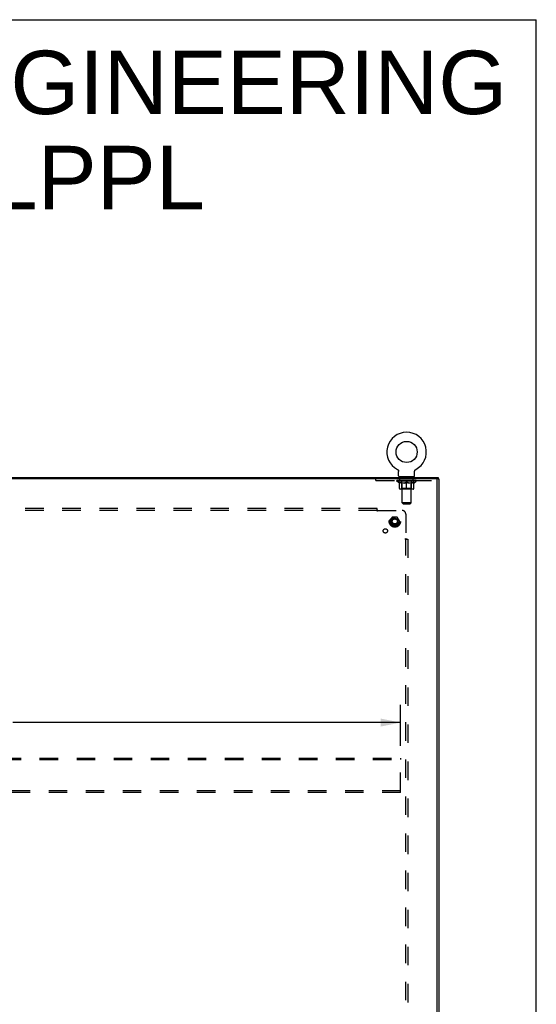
# Model space of a CAD drawing. Header units: inches. Extents: x 0 to 220, y 0 to 142.
# Tile 21 of 21: x 186 to 220, y 78 to 142. Entities that reach past the tile are written whole.
import ezdxf

# ---------------------------------------------------------------- set-up
doc = ezdxf.new("R2010")
doc.units = ezdxf.units.IN
doc.header["$LTSCALE"] = 12.090517
doc.header["$MEASUREMENT"] = 0
doc.linetypes.add('HIDDEN', pattern=[0.2, 0.1, -0.1])
doc.layers.get('0').update_dxf_attribs({"linetype": 'CONTINUOUS'})
for name, color, linetype in [('02___PRT_ALL_AXES', 7, 'CONTINUOUS'), ('DEFAULT_2', 8, 'HIDDEN'), ('DIMENSIONS', 7, 'CONTINUOUS')]:
    doc.layers.add(name, color=color, linetype=linetype)
doc.styles.get("Standard").update_dxf_attribs({"font": 'arial.ttf'})
doc.dimstyles.new('DIMSTYLE_1', dxfattribs={"dimtxt": 0.969828, "dimasz": 1.293103, "dimexe": 0.09, "dimexo": 0.07, "dimgap": 0.0375, "dimtad": 0, "dimtih": 1, "dimtoh": 1, "dimzin": 4, "dimdsep": 46, "dimtxsty": 'Standard', "dimblk": '_FILLED', "dimblk1": '_FILLED', "dimblk2": '_FILLED', "dimcen": 0.09, "dimazin": 1, "dimtfac": 1, "dimtofl": 0, "dimtmove": 0, "dimatfit": 3, "dimldrblk": '_FILLED', "dimfxl": 1, "dimtolj": 1, "dimtzin": 4, "dimarcsym": 0})

# ---------------------------------------------------------------- blocks, each defined once
blk = doc.blocks.new('_FILLED')
at = {"color": 0, "linetype": 'ByBlock'}
blk.add_solid([(0, 0), (-1, 0.2), (-1, -0.2)], dxfattribs=at)
blk = doc.blocks.new('*D5')
at = {"layer": 'DIMENSIONS', "color": 2, "linetype": 'Continuous'}
for p, q in [((155.964, 94.865), (155.964, 97.542)), ((210.964, 94.865), (210.964, 97.542)), ((155.964, 96.378), (181.284, 96.378)), ((210.964, 96.378), (185.643, 96.378))]:
    blk.add_line(p, q, dxfattribs=at)
at = {"layer": 'DIMENSIONS', "color": 2, "linetype": 'Continuous', "xscale": 1.2931034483, "yscale": 1.2931034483, "zscale": 1.2931034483, "rotation": 180}
blk.add_blockref('_FILLED', (155.964, 96.378), dxfattribs=at)
at = {"layer": 'DIMENSIONS', "color": 2, "linetype": 'Continuous', "xscale": 1.2931034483, "yscale": 1.2931034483, "zscale": 1.2931034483}
blk.add_blockref('_FILLED', (210.964, 96.378), dxfattribs=at)
at = {"layer": 'DIMENSIONS', "color": 2, "linetype": 'Continuous', "insert": (183.464, 96.863), "char_height": 0.9698, "width": 3.38899, "attachment_point": 2, "line_spacing_factor": 0.9}
blk.add_mtext('55.00', dxfattribs=at)

msp = doc.modelspace()

# ---------------------------------------------------------------- linework, layer by layer
at = {"color": 7, "linetype": 'Continuous'}
for p, q in [((0, 142.241), (219.828, 142.241)), ((219.828, 0), (219.828, 142.241)), ((210.76, 112.896), (210.76, 112.895)), ((210.76, 112.896), (210.765, 112.893)), ((210.761, 112.895), (210.763, 112.894)), ((210.765, 112.893), (210.769, 112.89)), ((210.769, 112.89), (210.773, 112.887)), ((210.773, 112.888), (210.778, 112.884)), ((210.778, 112.885), (210.782, 112.881)), ((210.782, 112.881), (210.786, 112.878)), ((210.786, 112.878), (210.79, 112.875)), ((210.79, 112.875), (210.794, 112.871)), ((210.794, 112.871), (210.797, 112.867)), ((210.797, 112.867), (210.801, 112.863)), ((210.801, 112.863), (210.804, 112.859)), ((210.804, 112.859), (210.808, 112.855)), ((210.807, 112.855), (210.811, 112.851)), ((210.811, 112.851), (210.814, 112.847)), ((210.813, 112.847), (210.816, 112.842)), ((210.816, 112.842), (210.819, 112.838)), ((210.819, 112.838), (210.821, 112.833)), ((210.821, 112.833), (210.824, 112.828)), ((210.824, 112.829), (210.826, 112.824)), ((210.826, 112.824), (210.828, 112.819)), ((210.828, 112.819), (210.829, 112.814)), ((210.829, 112.814), (210.831, 112.809)), ((210.831, 112.809), (210.832, 112.804)), ((210.832, 112.804), (210.834, 112.799)), ((210.834, 112.799), (210.835, 112.794)), ((210.837, 112.476), (210.837, 112.768)), ((211.883, 112.778), (211.884, 112.783)), ((211.883, 112.773), (211.883, 112.778)), ((211.883, 112.773), (211.883, 112.778)), ((211.883, 112.768), (211.883, 112.773)), ((211.883, 112.476), (211.883, 112.768)), ((211.884, 112.788), (211.885, 112.794)), ((211.884, 112.783), (211.884, 112.788)), ((211.885, 112.794), (211.886, 112.799)), ((211.886, 112.799), (211.887, 112.804)), ((211.887, 112.804), (211.889, 112.809)), ((211.889, 112.809), (211.89, 112.814)), ((211.89, 112.814), (211.892, 112.819)), ((211.892, 112.819), (211.894, 112.824)), ((211.894, 112.824), (211.896, 112.829)), ((211.896, 112.828), (211.898, 112.833)), ((211.898, 112.833), (211.901, 112.838)), ((211.901, 112.838), (211.903, 112.842)), ((211.903, 112.842), (211.906, 112.847)), ((211.906, 112.847), (211.909, 112.851)), ((211.909, 112.851), (211.912, 112.855)), ((211.912, 112.855), (211.915, 112.859)), ((211.915, 112.859), (211.919, 112.863)), ((211.919, 112.863), (211.922, 112.867)), ((211.922, 112.867), (211.926, 112.871)), ((211.926, 112.871), (211.93, 112.875)), ((211.93, 112.875), (211.934, 112.878)), ((211.934, 112.878), (211.938, 112.881)), ((211.938, 112.881), (211.942, 112.885)), ((211.942, 112.884), (211.946, 112.888)), ((211.946, 112.887), (211.951, 112.89)), ((211.95, 112.89), (211.955, 112.893)), ((211.951, 112.89), (211.952, 112.891)), ((211.955, 112.893), (211.96, 112.896)), ((211.956, 112.894), (211.958, 112.895)), ((153.516, 112.377), (213.412, 112.377)), ((210.86, 112.407), (210.86, 112.377)), ((211.86, 112.407), (210.86, 112.407)), ((211.86, 112.407), (211.86, 112.377)), ((213.36, 112.226), (213.36, 112.273)), ((213.412, 112.377), (213.412, 112.273)), ((213.412, 112.273), (213.464, 112.273))]:
    msp.add_line(p, q, dxfattribs=at)
at = {"color": 3, "linetype": 'Continuous'}
for p, q in [((213.412, 112.273), (153.516, 112.273)), ((213.36, 40.541), (213.36, 112.213)), ((213.464, 112.273), (213.464, 40.481))]:
    msp.add_line(p, q, dxfattribs=at)
at = {"color": 7, "linetype": 'Continuous'}
for points in [[(210.835, 112.794), (210.835, 112.788), (210.836, 112.783), (210.836, 112.778)], [(210.835, 112.788), (210.836, 112.783), (210.836, 112.778), (210.837, 112.773), (210.837, 112.768)]]:
    msp.add_lwpolyline(points, dxfattribs=at)
msp.add_circle((211.36, 114.035), 0.688, dxfattribs=at)
for centre, radius, start, end in [((211.36, 114.035), 1.288, 297.70046, 242.29955), ((210.906, 112.476), 0.069, 180, 270), ((211.814, 112.476), 0.069, 270, 360)]:
    msp.add_arc(centre, radius, start, end, dxfattribs=at)
at = {"color": 3, "linetype": 'Continuous'}
msp.add_arc((213.3, 112.213), 0.06, 0, 90, dxfattribs=at)
at = {"layer": '02___PRT_ALL_AXES', "color": 8, "linetype": 'HIDDEN'}
for p, q in [((210.922, 112.169), (210.922, 112.273)), ((211.797, 112.273), (210.922, 112.273)), ((211.797, 112.169), (210.922, 112.169)), ((211.797, 112.169), (211.797, 112.273))]:
    msp.add_line(p, q, dxfattribs=at)
for centre, radius in [((210.589, 109.502), 0.372), ((210.589, 109.502), 0.356), ((210.589, 109.502), 0.25), ((210.589, 109.502), 0.183), ((209.97, 108.883), 0.141)]:
    msp.add_circle(centre, radius, dxfattribs=at)
at = {"layer": 'DEFAULT_2', "color": 8, "linetype": 'HIDDEN'}
for p, q in [((210.768, 112.891), (210.769, 112.89)), ((211.959, 112.895), (211.96, 112.896)), ((209.36, 112.169), (209.36, 112.273)), ((209.36, 112.169), (213.36, 112.169)), ((210.727, 112.12), (210.727, 112.167)), ((211.993, 112.12), (210.727, 112.12)), ((210.886, 112.009), (210.727, 112.12)), ((210.736, 112.16), (210.736, 112.167)), ((210.745, 112.157), (210.745, 112.16)), ((210.745, 112.157), (211.975, 112.157)), ((210.754, 112.157), (210.754, 112.16)), ((210.755, 112.157), (210.755, 112.16)), ((210.765, 112.16), (210.765, 112.167)), ((210.781, 112.157), (210.781, 112.16)), ((210.783, 112.157), (210.783, 112.16)), ((210.811, 112.16), (210.811, 112.167)), ((210.826, 112.157), (210.826, 112.16)), ((210.829, 112.157), (210.829, 112.16)), ((211.033, 112.16), (210.832, 112.16)), ((210.875, 112.16), (210.875, 112.167)), ((210.876, 112.157), (210.876, 112.16)), ((210.877, 112.157), (210.877, 112.16)), ((210.88, 112.157), (210.88, 112.16)), ((210.886, 112.009), (210.896, 112.009)), ((210.887, 112.157), (210.887, 112.16)), ((210.887, 112.157), (210.887, 112.16)), ((210.89, 112.157), (210.89, 112.16)), ((210.894, 112.157), (210.894, 112.161)), ((210.896, 111.646), (210.896, 112.052)), ((210.898, 112.157), (210.898, 112.16)), ((210.912, 112.157), (210.912, 112.16)), ((210.93, 112.157), (210.93, 112.16)), ((210.931, 112.157), (210.931, 112.163)), ((210.951, 112.157), (210.951, 112.16)), ((210.951, 112.157), (210.951, 112.16)), ((210.953, 112.16), (210.953, 112.167)), ((210.962, 112.157), (210.962, 112.16)), ((210.967, 112.157), (210.967, 112.16)), ((210.976, 112.157), (210.976, 112.16)), ((210.987, 112.157), (210.987, 112.164)), ((211.003, 112.157), (211.003, 112.16)), ((211.006, 112.157), (211.006, 112.16)), ((211.033, 112.157), (211.033, 112.16)), ((211.1, 112.16), (211.038, 112.16)), ((211.219, 112.009), (211.039, 112.009)), ((211.043, 112.16), (211.043, 112.167)), ((211.047, 112.407), (211.047, 112.377)), ((211.047, 111.648), (211.047, 112.117)), ((211.05, 112.157), (211.05, 112.16)), ((211.055, 112.157), (211.055, 112.16)), ((211.06, 110.726), (211.06, 112.372)), ((211.061, 112.157), (211.061, 112.165)), ((211.065, 112.157), (211.065, 112.16)), ((211.076, 112.157), (211.076, 112.16)), ((211.1, 112.157), (211.1, 112.16)), ((211.175, 112.16), (211.116, 112.16)), ((211.136, 112.157), (211.136, 112.16)), ((211.143, 112.16), (211.143, 112.167)), ((211.147, 112.157), (211.147, 112.16)), ((211.149, 112.157), (211.149, 112.166)), ((211.152, 112.157), (211.152, 112.16)), ((211.159, 112.157), (211.159, 112.16)), ((211.175, 112.157), (211.175, 112.16)), ((211.255, 112.16), (211.201, 112.16)), ((211.214, 112.157), (211.214, 112.16)), ((211.245, 112.16), (211.36, 112.167)), ((211.25, 112.16), (211.25, 112.167)), ((211.25, 112.16), (211.25, 112.167)), ((211.25, 112.167), (211.25, 112.167)), ((211.25, 112.157), (211.25, 112.16)), ((211.254, 112.157), (211.254, 112.16)), ((211.255, 112.157), (211.255, 112.16)), ((211.256, 112.157), (211.256, 112.16)), ((211.339, 112.16), (211.291, 112.16)), ((211.296, 112.157), (211.296, 112.16)), ((211.339, 112.157), (211.339, 112.16)), ((211.357, 112.16), (211.357, 112.16)), ((211.357, 112.157), (211.357, 112.16)), ((211.357, 112.157), (211.357, 112.16)), ((211.36, 112.16), (211.36, 112.167)), ((211.36, 111.608), (211.36, 112.052)), ((211.362, 112.157), (211.362, 112.16)), ((211.362, 112.157), (211.362, 112.16)), ((211.362, 112.16), (211.362, 112.16)), ((211.364, 112.16), (211.429, 112.16)), ((211.381, 112.157), (211.381, 112.16)), ((211.397, 112.16), (211.397, 112.165)), ((211.397, 112.165), (211.474, 112.16)), ((211.418, 112.16), (211.418, 112.163)), ((211.423, 112.157), (211.423, 112.16)), ((211.464, 112.157), (211.464, 112.16)), ((211.464, 112.157), (211.464, 112.16)), ((211.464, 112.16), (211.519, 112.16)), ((211.465, 112.157), (211.465, 112.16)), ((211.469, 112.16), (211.469, 112.167)), ((211.469, 112.167), (211.47, 112.167)), ((211.469, 112.157), (211.469, 112.16)), ((211.47, 112.16), (211.47, 112.167)), ((211.681, 112.009), (211.501, 112.009)), ((211.506, 112.157), (211.506, 112.16)), ((211.545, 112.157), (211.545, 112.16)), ((211.545, 112.16), (211.604, 112.16)), ((211.56, 112.157), (211.56, 112.16)), ((211.568, 112.157), (211.568, 112.16)), ((211.57, 112.157), (211.57, 112.166)), ((211.573, 112.157), (211.573, 112.16)), ((211.576, 112.16), (211.576, 112.167)), ((211.584, 112.157), (211.584, 112.16)), ((211.62, 112.157), (211.62, 112.16)), ((211.62, 112.16), (211.682, 112.16)), ((211.644, 112.157), (211.644, 112.16)), ((211.655, 112.157), (211.655, 112.16)), ((211.659, 112.157), (211.659, 112.165)), ((211.66, 110.726), (211.66, 112.372)), ((211.665, 112.157), (211.665, 112.16)), ((211.67, 112.157), (211.67, 112.16)), ((211.672, 112.407), (211.672, 112.377)), ((211.673, 111.648), (211.673, 112.117)), ((211.676, 112.16), (211.676, 112.167)), ((211.687, 112.157), (211.687, 112.16)), ((211.687, 112.16), (211.888, 112.16)), ((211.714, 112.157), (211.714, 112.16)), ((211.717, 112.157), (211.717, 112.16)), ((211.732, 112.157), (211.732, 112.164)), ((211.744, 112.157), (211.744, 112.16)), ((211.753, 112.157), (211.753, 112.16)), ((211.757, 112.157), (211.757, 112.16)), ((211.767, 112.16), (211.767, 112.167)), ((211.768, 112.157), (211.768, 112.16)), ((211.768, 112.157), (211.768, 112.16)), ((211.789, 112.157), (211.789, 112.163)), ((211.789, 112.157), (211.789, 112.16)), ((211.807, 112.157), (211.807, 112.16)), ((211.821, 112.157), (211.821, 112.16)), ((211.823, 111.646), (211.823, 112.052)), ((211.823, 112.009), (211.834, 112.009)), ((211.826, 112.157), (211.826, 112.161)), ((211.829, 112.157), (211.829, 112.16)), ((211.833, 112.157), (211.833, 112.16)), ((211.833, 112.157), (211.833, 112.16)), ((211.834, 112.009), (211.993, 112.12)), ((211.84, 112.157), (211.84, 112.16)), ((211.843, 112.157), (211.843, 112.16)), ((211.844, 112.157), (211.844, 112.16)), ((211.845, 112.16), (211.845, 112.167)), ((211.891, 112.157), (211.891, 112.16)), ((211.894, 112.157), (211.894, 112.16)), ((211.908, 112.16), (211.908, 112.167)), ((211.937, 112.157), (211.937, 112.16)), ((211.939, 112.157), (211.939, 112.16)), ((211.955, 112.16), (211.955, 112.167)), ((211.965, 112.157), (211.965, 112.16)), ((211.966, 112.157), (211.966, 112.16)), ((211.975, 112.157), (211.975, 112.16)), ((211.983, 112.16), (211.983, 112.167)), ((211.993, 112.12), (211.993, 112.167)), ((213.36, 112.213), (213.36, 112.226)), ((211.786, 111.608), (210.933, 111.608)), ((211.047, 111.648), (211.007, 111.608)), ((211.673, 111.648), (211.047, 111.648)), ((211.673, 111.648), (211.712, 111.608)), ((211.66, 110.726), (211.06, 110.726)), ((211.129, 110.657), (211.06, 110.726)), ((211.129, 110.657), (211.591, 110.657)), ((211.591, 110.657), (211.66, 110.726)), ((209.433, 110.346), (157.495, 110.346)), ((209.433, 110.221), (157.495, 110.221)), ((209.433, 110.18), (209.433, 110.346)), ((209.468, 110.221), (211.058, 110.221)), ((211.308, 109.971), (211.308, 108.381)), ((210.426, 109.774), (210.271, 109.507)), ((210.271, 109.497), (210.426, 109.229)), ((210.743, 109.779), (210.434, 109.779)), ((210.743, 109.224), (210.434, 109.224)), ((210.906, 109.507), (210.752, 109.774)), ((210.752, 109.229), (210.906, 109.497)), ((211.267, 108.346), (211.433, 108.346)), ((211.308, 44.408), (211.308, 108.346)), ((211.326, 108.363), (211.32, 108.369)), ((211.433, 108.346), (211.433, 44.408)), ((155.964, 94.064), (210.964, 94.064)), ((155.964, 93.96), (210.964, 93.96)), ((210.964, 94.064), (210.964, 93.96)), ((210.964, 91.918), (210.964, 93.96)), ((210.964, 91.918), (155.964, 91.918)), ((210.964, 91.814), (210.964, 91.918)), ((210.964, 91.814), (155.964, 91.814))]:
    msp.add_line(p, q, dxfattribs=at)
for points in [[(210.896, 112.052), (210.922, 112.042), (210.948, 112.033), (210.972, 112.025), (210.997, 112.019), (211.022, 112.013), (211.046, 112.009)], [(211.039, 112.009), (211.015, 112.013), (210.992, 112.019), (210.968, 112.025), (210.945, 112.033), (210.921, 112.042), (210.896, 112.051)], [(211.209, 112.009), (211.234, 112.013), (211.259, 112.019), (211.283, 112.026), (211.309, 112.033), (211.334, 112.042), (211.36, 112.052)], [(211.36, 112.051), (211.335, 112.041), (211.312, 112.033), (211.288, 112.025), (211.265, 112.019), (211.242, 112.013), (211.219, 112.009)], [(211.36, 112.052), (211.386, 112.042), (211.411, 112.033), (211.437, 112.025), (211.461, 112.019), (211.486, 112.013), (211.511, 112.009)], [(211.501, 112.009), (211.478, 112.013), (211.455, 112.019), (211.431, 112.025), (211.408, 112.033), (211.384, 112.041), (211.36, 112.051)], [(211.673, 112.009), (211.698, 112.013), (211.723, 112.019), (211.748, 112.025), (211.772, 112.033), (211.798, 112.042), (211.823, 112.052)], [(211.823, 112.051), (211.799, 112.041), (211.775, 112.033), (211.751, 112.025), (211.728, 112.019), (211.704, 112.013), (211.681, 112.009)], [(209.433, 110.259), (209.434, 110.257), (209.436, 110.255), (209.437, 110.253), (209.439, 110.251), (209.44, 110.249), (209.442, 110.247), (209.444, 110.245), (209.445, 110.244), (209.447, 110.242), (209.448, 110.241), (209.45, 110.239)], [(209.433, 110.18), (209.434, 110.18), (209.436, 110.181), (209.438, 110.182), (209.439, 110.183), (209.441, 110.184), (209.442, 110.185), (209.444, 110.187), (209.445, 110.188), (209.447, 110.19), (209.448, 110.191), (209.45, 110.193), (209.451, 110.195), (209.452, 110.197), (209.454, 110.199), (209.455, 110.201), (209.458, 110.206)], [(209.45, 110.239), (209.456, 110.233), (209.458, 110.231), (209.46, 110.229), (209.462, 110.227), (209.463, 110.225), (209.465, 110.224), (209.467, 110.222), (209.468, 110.221)], [(209.458, 110.206), (209.459, 110.208), (209.461, 110.211), (209.462, 110.213), (209.464, 110.215), (209.465, 110.217), (209.466, 110.219), (209.468, 110.221)], [(211.267, 108.346), (211.267, 108.347), (211.268, 108.349), (211.269, 108.351), (211.27, 108.352), (211.271, 108.354), (211.272, 108.355), (211.274, 108.357), (211.275, 108.358), (211.277, 108.36), (211.278, 108.361), (211.28, 108.363), (211.282, 108.364), (211.284, 108.365), (211.286, 108.367), (211.288, 108.368)], [(211.288, 108.368), (211.293, 108.371), (211.295, 108.372), (211.298, 108.374), (211.3, 108.375), (211.302, 108.377), (211.304, 108.378), (211.306, 108.379), (211.308, 108.381)], [(211.32, 108.369), (211.318, 108.371), (211.316, 108.373), (211.314, 108.375), (211.312, 108.376), (211.311, 108.378), (211.309, 108.38), (211.308, 108.381)], [(211.346, 108.346), (211.344, 108.347), (211.342, 108.349), (211.34, 108.35), (211.338, 108.352), (211.336, 108.353), (211.334, 108.355), (211.332, 108.357), (211.331, 108.358), (211.329, 108.36), (211.328, 108.361), (211.326, 108.363)]]:
    msp.add_lwpolyline(points, dxfattribs=at)
for radius in [0.318, 0.204, 0.183, 0.183, 0.166]:
    msp.add_circle((210.589, 109.502), radius, dxfattribs=at)
for centre, radius, start, end in [((211.007, 112.117), 0.0398, 0, 90), ((211.025, 112.372), 0.0345, 0, 90), ((211.694, 112.372), 0.0345, 90, 180), ((211.712, 112.117), 0.0398, 90, 180), ((210.933, 111.646), 0.0371, 180, 270), ((211.786, 111.646), 0.0371, 270, 360), ((211.058, 109.971), 0.25, 0, 90), ((210.28, 109.502), 0.01, 150.01268, 209.98829), ((210.434, 109.769), 0.01, 90.01235, 149.98915), ((210.434, 109.234), 0.01, 210.01204, 269.98872), ((210.743, 109.769), 0.01, 30.01204, 89.98872), ((210.743, 109.234), 0.01, 270.01235, 329.98915), ((210.898, 109.502), 0.01, 330.01268, 29.98829)]:
    msp.add_arc(centre, radius, start, end, dxfattribs=at)
for centre, major_axis, ratio, start_param, end_param in [((211.36, 112.167), (0.633, 0.007), 0.05963, 2.96643, 3.140963), ((210.707, 112.155), (0.198, 0), 0.060556, 0.430652, 1.470503), ((211.36, 112.167), (0.633, 0), 0.060556, -3.141593, -2.96706), ((210.707, 112.148), (0.198, 0.002), 0.05963, 1.376596, 1.469874), ((211.36, 112.167), (0.633, 0.013), 0.05688, 2.791345, 2.965878), ((210.682, 112.155), (0.198, 0.002), 0.05963, 0.25549, 1.295341), ((210.751, 112.155), (0.198, -0.002), 0.05963, 0.605815, 1.645666), ((211.36, 112.167), (0.633, -0.007), 0.05963, -2.96643, -2.791898), ((210.751, 112.148), (0.198, 0), 0.060556, 1.551758, 1.645036), ((210.682, 112.148), (0.198, 0.004), 0.05688, 1.20151, 1.294789), ((210.752, 112.15), (0.164, 0.002), 0.05963, 1.065228, 1.614276), ((210.732, 112.15), (0.164, 0.003), 0.05688, 0.890143, 1.43919), ((210.79, 112.15), (0.164, 0), 0.060556, 1.240391, 1.789438), ((211.36, 112.167), (0.633, 0.019), 0.052395, 2.616403, 2.790936), ((210.679, 112.155), (0.198, 0.004), 0.05688, 0.080405, 1.120256), ((210.814, 112.155), (0.198, -0.004), 0.05688, 0.7809, 1.820751), ((211.36, 112.167), (0.633, -0.013), 0.05688, -2.791345, -2.616812), ((210.814, 112.148), (0.198, -0.002), 0.05963, 1.72692, 1.820198), ((210.679, 112.148), (0.198, 0.006), 0.052395, 1.026568, 1.119847), ((210.732, 112.15), (0.164, 0.005), 0.052395, 0.715201, 1.264248), ((210.846, 112.15), (0.164, -0.002), 0.05963, 1.415553, 1.9646), ((211.36, 112.167), (0.633, 0.025), 0.046319, 2.441654, 2.616187), ((210.893, 112.155), (0.198, -0.006), 0.052395, 0.955842, 1.995693), ((210.696, 112.155), (0.198, 0.006), 0.052395, -0.094537, 0.945314), ((211.36, 112.167), (0.633, -0.019), 0.052395, -2.616403, -2.44187), ((210.893, 112.148), (0.198, -0.004), 0.05688, 1.902006, 1.995284), ((210.696, 112.148), (0.198, 0.008), 0.046319, 0.851819, 0.945098), ((210.75, 112.15), (0.164, 0.006), 0.046319, 0.540452, 1.089499), ((210.917, 112.15), (0.164, -0.003), 0.05688, 1.590638, 2.139686), ((211.36, 112.167), (0.633, 0.029), 0.038841, 2.267123, 2.441656), ((210.986, 112.155), (0.198, -0.008), 0.046319, 1.130591, 2.170442), ((210.733, 112.155), (0.198, 0.008), 0.046319, -0.269286, 0.770565), ((211.36, 112.167), (0.633, -0.025), 0.046319, -2.441654, -2.267121), ((210.986, 112.148), (0.198, -0.006), 0.052395, 2.076947, 2.170226), ((210.733, 112.148), (0.198, 0.009), 0.038841, 0.677289, 0.770567), ((210.787, 112.15), (0.164, 0.008), 0.038841, 0.365921, 0.914969), ((211.001, 112.15), (0.164, -0.005), 0.052395, 1.76558, 2.314627), ((211.36, 112.167), (0.633, 0.033), 0.030195, 2.09281, 2.267343), ((211.091, 112.155), (0.198, -0.009), 0.038841, 1.305122, 2.344973), ((210.789, 112.155), (0.198, 0.009), 0.038841, -0.443817, 0.596034), ((211.36, 112.167), (0.633, -0.029), 0.038841, -2.267123, -2.092591), ((211.091, 112.148), (0.198, -0.008), 0.046319, 2.251696, 2.344975), ((210.789, 112.148), (0.198, 0.01), 0.030195, 0.502975, 0.596254), ((210.841, 112.15), (0.164, 0.009), 0.030195, 0.191608, 0.740655), ((211.097, 112.15), (0.164, -0.006), 0.046319, 1.940329, 2.489376), ((210.863, 112.155), (0.198, 0.01), 0.030195, -0.61813, 0.421721), ((211.36, 112.167), (0.633, 0.036), 0.020645, 1.918687, 2.09322), ((211.204, 112.155), (0.198, -0.01), 0.030195, 1.479435, 2.519286), ((211.36, 112.167), (0.633, -0.033), 0.030195, -2.09281, -1.918277), ((211.204, 112.148), (0.198, -0.009), 0.038841, 2.426227, 2.519505), ((210.863, 112.148), (0.198, 0.011), 0.020645, 0.328852, 0.422131), ((210.911, 112.15), (0.164, 0.009), 0.020645, 0.017485, 0.566532), ((211.2, 112.15), (0.164, -0.008), 0.038841, 2.11486, 2.663907), ((210.951, 112.155), (0.198, 0.011), 0.020645, -0.792253, 0.247598), ((211.36, 112.167), (0.633, 0.038), 0.010478, 1.744704, 1.919237), ((211.322, 112.155), (0.198, -0.011), 0.020645, 1.653558, 2.693409), ((211.36, 112.167), (0.633, -0.036), 0.020645, -1.918687, -1.744154), ((211.322, 112.148), (0.198, -0.01), 0.030195, 2.60054, 2.693819), ((210.951, 112.148), (0.198, 0.012), 0.010478, 0.154869, 0.248148), ((210.995, 112.15), (0.164, 0.01), 0.010478, 6.126688, 6.675735), ((211.309, 112.15), (0.164, -0.009), 0.030195, 2.289173, 2.83822), ((211.052, 112.155), (0.198, 0.012), 0.010478, -0.966236, -0.000846), ((211.441, 112.155), (0.198, -0.012), 0.010478, 1.827541, 2.867392), ((211.36, 112.167), (0.633, -0.038), 0.010478, -1.744704, -1.563007), ((211.441, 112.148), (0.198, -0.011), 0.020645, 2.774664, 2.867942), ((211.419, 112.15), (0.164, -0.009), 0.020645, 2.463296, 3.012344), ((211.279, 112.155), (0.198, 0.012), 0.010478, 0.274201, 1.314052), ((211.193, 112.15), (0.164, 0.01), 0.010478, -0.000483, 0.504314), ((211.163, 112.148), (0.198, 0.012), 0.010478, 0.099668, 0.192946), ((211.36, 112.167), (0.633, 0.038), 0.010478, -1.571421, -1.396888), ((211.527, 112.15), (0.164, -0.01), 0.010478, 2.637279, 3.14189), ((211.557, 112.148), (0.198, -0.012), 0.010478, 2.74231, 2.948646), ((211.398, 112.155), (0.198, 0.011), 0.020645, 0.448184, 1.488034), ((211.301, 112.15), (0.164, 0.009), 0.020645, 0.129249, 0.678296), ((211.279, 112.148), (0.198, 0.011), 0.020645, 0.273651, 0.366929), ((211.667, 112.155), (0.198, -0.012), 0.010478, -3.140747, -2.175357), ((211.36, 112.167), (0.633, 0.036), 0.020645, -1.397439, -1.222906), ((211.36, 112.167), (0.633, -0.038), 0.010478, 1.222355, 1.396888), ((211.516, 112.155), (0.198, 0.01), 0.030195, 0.622307, 1.662158), ((211.411, 112.15), (0.164, 0.009), 0.030195, 0.303372, 0.852419), ((211.724, 112.15), (0.164, -0.01), 0.010478, 2.749043, 3.29809), ((211.768, 112.155), (0.198, -0.011), 0.020645, 2.893995, 3.933846), ((211.398, 112.148), (0.198, 0.01), 0.030195, 0.447774, 0.541052), ((211.768, 112.148), (0.198, -0.012), 0.010478, 2.893445, 2.986723), ((211.36, 112.167), (0.633, 0.033), 0.030195, -1.223315, -1.048783), ((211.36, 112.167), (0.633, -0.036), 0.020645, 1.048373, 1.222906), ((211.629, 112.155), (0.198, 0.009), 0.038841, 0.79662, 1.836471), ((211.519, 112.15), (0.164, 0.008), 0.038841, 0.477686, 1.026733), ((211.808, 112.15), (0.164, -0.009), 0.020645, 2.57506, 3.124108), ((211.857, 112.155), (0.198, -0.01), 0.030195, 2.719872, 3.759723), ((211.733, 112.155), (0.198, 0.008), 0.046319, 0.971151, 2.011002), ((211.516, 112.148), (0.198, 0.009), 0.038841, 0.622087, 0.715366), ((211.857, 112.148), (0.198, -0.011), 0.020645, 2.719462, 2.812741), ((211.36, 112.167), (0.633, 0.029), 0.038841, -1.049002, -0.874469), ((211.36, 112.167), (0.633, -0.033), 0.030195, 0.87425, 1.048783), ((211.623, 112.15), (0.164, 0.006), 0.046319, 0.652216, 1.201263), ((211.827, 112.155), (0.198, 0.006), 0.052395, 1.1459, 2.185751), ((211.878, 112.15), (0.164, -0.009), 0.030195, 2.400937, 2.949985), ((211.931, 112.155), (0.198, -0.009), 0.038841, 2.545558, 3.585409), ((211.718, 112.15), (0.164, 0.005), 0.052395, 0.826965, 1.376012), ((211.629, 112.148), (0.198, 0.008), 0.046319, 0.796618, 0.889896), ((211.931, 112.148), (0.198, -0.01), 0.030195, 2.545339, 2.638617), ((211.906, 112.155), (0.198, 0.004), 0.05688, 1.320842, 2.360692), ((211.36, 112.167), (0.633, 0.025), 0.046319, -0.874471, -0.699939), ((211.36, 112.167), (0.633, -0.029), 0.038841, 0.699936, 0.874469), ((211.987, 112.155), (0.198, -0.008), 0.046319, 2.371028, 3.410879), ((211.933, 112.15), (0.164, -0.008), 0.038841, 2.226624, 2.775671), ((211.969, 112.155), (0.198, 0.002), 0.05963, 1.495927, 2.535778), ((211.803, 112.15), (0.164, 0.003), 0.05688, 1.001907, 1.550954), ((212.024, 112.155), (0.198, -0.006), 0.052395, 2.196279, 3.23613), ((211.97, 112.15), (0.164, -0.006), 0.046319, 2.052093, 2.601141), ((211.733, 112.148), (0.198, 0.006), 0.052395, 0.971367, 1.064645), ((212.013, 112.155), (0.198, 0), 0.060556, 1.671089, 2.71094), ((211.987, 112.148), (0.198, -0.009), 0.038841, 2.371026, 2.464304), ((212.041, 112.155), (0.198, -0.004), 0.05688, 2.021337, 3.061188), ((211.36, 112.167), (0.633, 0.019), 0.052395, -0.699723, -0.52519), ((211.36, 112.167), (0.633, -0.025), 0.046319, 0.525406, 0.699939), ((212.037, 112.155), (0.198, -0.002), 0.05963, 1.846251, 2.886102), ((211.874, 112.15), (0.164, 0.002), 0.05963, 1.176993, 1.72604), ((211.988, 112.15), (0.164, -0.005), 0.052395, 1.877344, 2.426392), ((211.929, 112.15), (0.164, 0), 0.060556, 1.352155, 1.901202), ((211.987, 112.15), (0.164, -0.003), 0.05688, 1.702402, 2.25145), ((211.968, 112.15), (0.164, -0.002), 0.05963, 1.527317, 2.076364), ((211.827, 112.148), (0.198, 0.004), 0.05688, 1.146309, 1.239587), ((212.024, 112.148), (0.198, -0.008), 0.046319, 2.196495, 2.289773), ((211.36, 112.167), (0.633, 0.013), 0.05688, -0.524781, -0.350248), ((211.36, 112.167), (0.633, -0.019), 0.052395, 0.350657, 0.52519), ((211.906, 112.148), (0.198, 0.002), 0.05963, 1.321394, 1.414673), ((212.041, 112.148), (0.198, -0.006), 0.052395, 2.021746, 2.115024), ((211.36, 112.167), (0.633, 0.007), 0.05963, -0.349695, -0.175162), ((211.36, 112.167), (0.633, -0.013), 0.05688, 0.175715, 0.350248), ((211.969, 112.148), (0.198, 0), 0.060556, 1.496556, 1.589835), ((212.037, 112.148), (0.198, -0.004), 0.05688, 1.846804, 1.940083), ((212.013, 112.148), (0.198, -0.002), 0.05963, 1.671719, 1.764997), ((211.36, 112.167), (0.633, 0), 0.060556, -0.174533, 0), ((211.36, 112.167), (0.633, -0.007), 0.05963, 0.000629, 0.175162)]:
    msp.add_ellipse(centre, major_axis=major_axis, ratio=ratio, start_param=start_param, end_param=end_param, dxfattribs=at)

# ---------------------------------------------------------------- texts
at = {"layer": 'DIMENSIONS', "color": 2, "linetype": 'Continuous', "insert": (165.577, 140.219), "char_height": 4.13793, "width": 104.50968, "attachment_point": 2, "line_spacing_factor": 0.9}
msp.add_mtext('SAGINAW CONTROL & ENGINEERING\\PSCE-72EL6012SS6LPPL', dxfattribs=at)

# ---------------------------------------------------------------- dimensions: what is measured, and where the dimension line sits
at = {"layer": 'DIMENSIONS', "color": 2, "linetype": 'Continuous'}
dim = msp.add_linear_dim(base=(210.964, 96.378), p1=(155.964, 94.795), p2=(210.964, 94.795), dimstyle='DIMSTYLE_1', dxfattribs=at)
dim.commit()
dim.dimension.update_dxf_attribs({"geometry": '*D5', "text_midpoint": (183.46, 96.372), "dimtype": 160})

doc.saveas('drawing.dxf')
